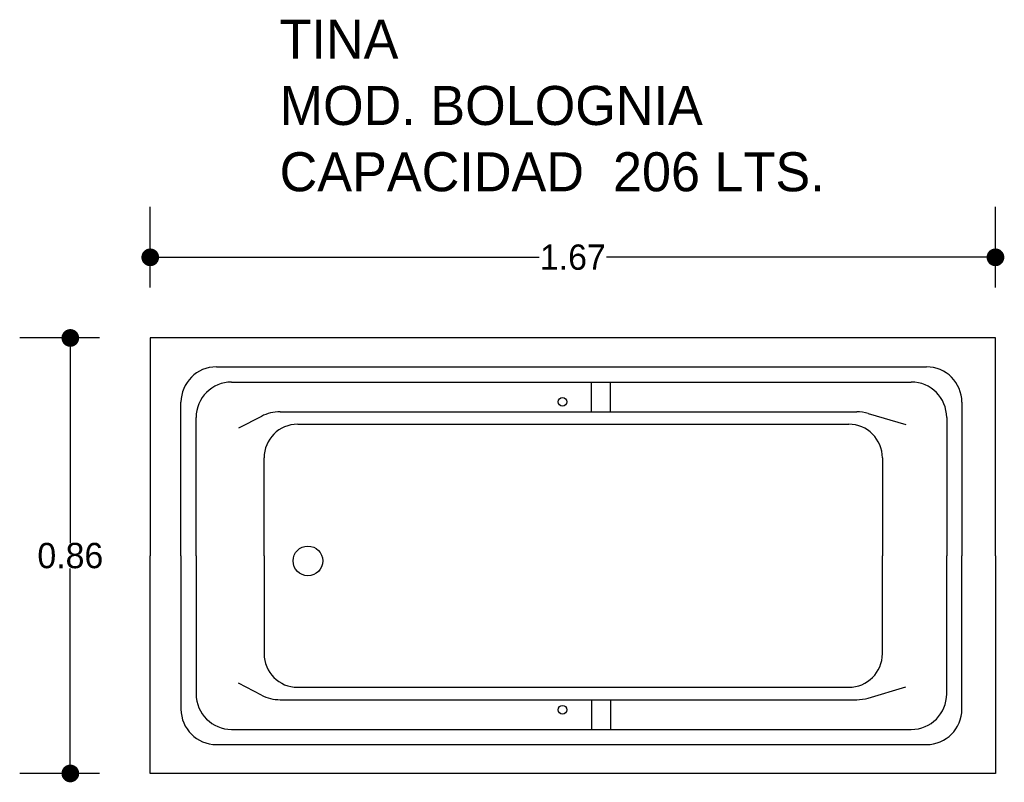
# Model space of a CAD drawing. Header units: millimetres. Extents: x 158.34 to 160.29, y 142.45 to 143.96.
import ezdxf

# ---------------------------------------------------------------- set-up
doc = ezdxf.new("R2010")
doc.units = ezdxf.units.MM
doc.layers.add('cotas', color=3, linetype='Continuous')
doc.layers.add('limies2', color=2, linetype='Continuous')
doc.styles.add('77', font='txt')
doc.dimstyles.new('cotas1', dxfattribs={"dimtxt": 0.05, "dimasz": 0.035, "dimexe": 0.1, "dimexo": 0.1, "dimgap": 0, "dimtad": 0, "dimtih": 1, "dimtoh": 1, "dimzin": 1, "dimdsep": 46, "dimtxsty": 'Standard', "dimblk": 'DOT', "dimcen": 0.2, "dimadec": 0, "dimazin": 0, "dimtm": 1e-09, "dimtfac": 1, "dimtix": 1, "dimtmove": 0, "dimatfit": 3, "dimfxl": 0, "dimarcsym": 0})

# ---------------------------------------------------------------- blocks, each defined once
blk = doc.blocks.new('_Dot')
at = {"layer": 'limies2', "color": 0, "lineweight": -2}
blk.add_line((-0.5, 0), (-1, 0), dxfattribs=at)
at = {"layer": 'limies2', "color": 0, "const_width": 0.5}
blk.add_lwpolyline([(-0.25, 0, 1), (0.25, 0, 1)], format="xyb", close=True, dxfattribs=at)
blk = doc.blocks.new('*D2')
at = {"layer": 'cotas', "color": 0, "lineweight": -2}
for p, q in [((158.4982, 143.3266), (158.3403, 143.3266)), ((158.4403, 143.2916), (158.4403, 142.9216)), ((158.4403, 142.5016), (158.4403, 142.8716)), ((158.4982, 142.4666), (158.3403, 142.4666))]:
    blk.add_line(p, q, dxfattribs=at)
at = {"layer": 'Defpoints', "color": 0}
for p in [(158.5982, 143.3266), (158.4403, 142.4666), (158.5982, 142.4666)]:
    blk.add_point(p, dxfattribs=at)
at = {"layer": 'cotas', "color": 0, "lineweight": -2, "xscale": 0.035, "yscale": 0.035, "zscale": 0.035}
for p, rotation in [((158.4403, 143.3266), 90), ((158.4403, 142.4666), 270)]:
    blk.add_blockref('_Dot', p, dxfattribs=dict(at, rotation=rotation))
at = {"layer": 'cotas', "color": 0, "insert": (158.4403, 142.8966), "char_height": 0.05, "attachment_point": 5}
blk.add_mtext('0.86', dxfattribs=at)
blk = doc.blocks.new('*D1')
at = {"layer": 'cotas', "color": 0, "lineweight": -2}
for p, q in [((158.5982, 143.4266), (158.5982, 143.5859)), ((160.2682, 143.4266), (160.2682, 143.5859)), ((158.6332, 143.4859), (159.3665, 143.4859)), ((160.2332, 143.4859), (159.4999, 143.4859))]:
    blk.add_line(p, q, dxfattribs=at)
at = {"layer": 'Defpoints', "color": 0}
for p in [(160.2682, 143.4859), (158.5982, 143.3266), (160.2682, 143.3266)]:
    blk.add_point(p, dxfattribs=at)
at = {"layer": 'cotas', "color": 0, "lineweight": -2, "xscale": 0.035, "yscale": 0.035, "zscale": 0.035, "rotation": 180}
blk.add_blockref('_Dot', (158.5982, 143.4859), dxfattribs=at)
at = {"layer": 'cotas', "color": 0, "lineweight": -2, "xscale": 0.035, "yscale": 0.035, "zscale": 0.035}
blk.add_blockref('_Dot', (160.2682, 143.4859), dxfattribs=at)
at = {"layer": 'cotas', "color": 0, "insert": (159.4332, 143.4859), "char_height": 0.05, "attachment_point": 5}
blk.add_mtext('1.67', dxfattribs=at)

msp = doc.modelspace()

# ---------------------------------------------------------------- linework, layer by layer
at = {"layer": 'limies2'}
for p, q in [((158.5982, 143.3266), (158.5982, 142.8966)), ((160.2682, 143.3266), (158.5982, 143.3266)), ((160.2682, 142.8966), (160.2682, 143.3266)), ((158.7289, 143.2696), (160.1319, 143.2696)), ((158.7589, 143.2396), (160.1019, 143.2396)), ((159.4698, 143.1808), (159.4698, 143.2396)), ((159.5074, 143.1808), (159.5074, 143.2396)), ((158.6589, 142.8966), (158.6589, 143.1996)), ((160.2019, 143.1996), (160.2019, 142.8966)), ((158.6889, 142.8966), (158.6889, 143.1696)), ((158.8179, 143.1718), (158.7729, 143.1483)), ((158.8549, 143.1808), (159.9941, 143.1808)), ((160.0167, 143.1776), (160.0914, 143.1556)), ((160.1719, 143.1696), (160.1719, 142.8966)), ((158.8897, 143.1563), (159.9782, 143.1563)), ((158.8231, 142.8965), (158.8231, 143.0897)), ((160.0448, 143.0897), (160.0448, 142.8965)), ((158.5982, 142.4666), (158.5982, 142.8966)), ((158.6589, 142.8966), (158.6589, 142.5936)), ((158.6889, 142.8966), (158.6889, 142.6236)), ((158.8231, 142.8965), (158.8231, 142.7033)), ((160.0448, 142.7033), (160.0448, 142.8965)), ((160.1719, 142.6236), (160.1719, 142.8966)), ((160.2019, 142.5936), (160.2019, 142.8966)), ((160.2682, 142.8966), (160.2682, 142.4666)), ((158.8179, 142.6212), (158.7729, 142.6447)), ((158.8897, 142.6367), (159.9782, 142.6367)), ((160.0167, 142.6154), (160.0914, 142.6374)), ((158.8549, 142.6122), (159.9941, 142.6122)), ((159.4698, 142.6122), (159.4698, 142.5536)), ((159.5074, 142.6122), (159.5074, 142.5536)), ((158.7589, 142.5536), (160.1019, 142.5536)), ((158.7289, 142.5236), (160.1319, 142.5236)), ((160.2682, 142.4666), (158.5982, 142.4666))]:
    msp.add_line(p, q, dxfattribs=at)
for centre, radius in [((159.4128, 143.2005), 0.00854), ((158.9098, 142.8863), 0.0293), ((159.4128, 142.5925), 0.00854)]:
    msp.add_circle(centre, radius, dxfattribs=at)
for centre, radius, start, end in [((158.7289, 143.1996), 0.07, 90, 180), ((160.1319, 143.1996), 0.07, 360, 90), ((158.7589, 143.1696), 0.07, 90, 180), ((160.1019, 143.1696), 0.07, 360, 90), ((158.8549, 143.1008), 0.08, 90, 117.525), ((159.9941, 143.1008), 0.08, 73.6249, 90), ((158.8897, 143.0897), 0.0666, 90, 180), ((159.9782, 143.0897), 0.0666, 0, 90), ((158.8897, 142.7033), 0.0666, 180, 270), ((159.9782, 142.7033), 0.0666, 270, 360), ((158.7589, 142.6236), 0.07, 180, 270), ((158.8549, 142.6922), 0.08, 242.475, 270), ((160.1019, 142.6236), 0.07, 270, 360), ((159.9941, 142.6922), 0.08, 270, 286.3751), ((158.7289, 142.5936), 0.07, 180, 270), ((160.1319, 142.5936), 0.07, 270, 360)]:
    msp.add_arc(centre, radius, start, end, dxfattribs=at)

# ---------------------------------------------------------------- texts
at = {"layer": 'limies2', "style": '77'}
for s, height, p in [('TINA', 0.07708, (158.8538, 143.8781)), ('MOD. BOLOGNIA', 0.077085, (158.8538, 143.7472)), ('CAPACIDAD  206 LTS.', 0.077085, (158.8538, 143.6163))]:
    msp.add_text(s, height=height, dxfattribs=at).set_placement(p)

# ---------------------------------------------------------------- dimensions: what is measured, and where the dimension line sits
at = {"layer": 'cotas'}
dim = msp.add_linear_dim(base=(160.2682, 143.4859), p1=(158.5982, 143.3266), p2=(160.2682, 143.3266), dimstyle='cotas1', dxfattribs=at)
dim.commit()
dim.dimension.update_dxf_attribs({"geometry": '*D1', "text_midpoint": (159.4332, 143.4859)})
dim = msp.add_linear_dim(base=(158.4403, 142.4666), p1=(158.5982, 143.3266), p2=(158.5982, 142.4666), angle=90, dimstyle='cotas1', dxfattribs=at)
dim.commit()
dim.dimension.update_dxf_attribs({"geometry": '*D2', "text_midpoint": (158.4403, 142.8966)})

doc.saveas('drawing.dxf')
